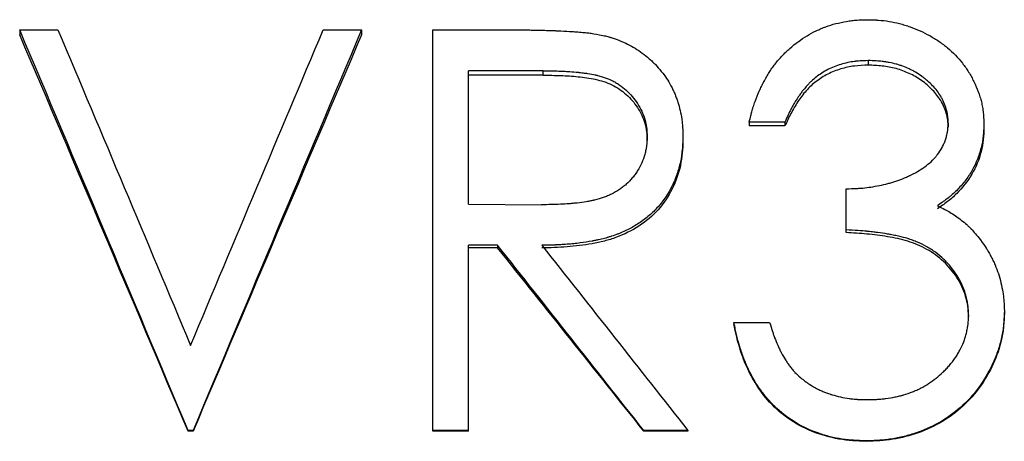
# Model space of a CAD drawing. Header units: millimetres. Extents: x -130 to 188, y -46 to 95.
# Tile 5 of 14: x -23.27 to -10.9, y 0.54 to 5.84. Entities that reach past the tile are written whole.
import ezdxf

# ---------------------------------------------------------------- set-up
doc = ezdxf.new("R2010")
doc.units = ezdxf.units.MM

msp = doc.modelspace()

# ---------------------------------------------------------------- linework, layer by layer
at = {"color": 7, "linetype": 'Continuous', "lineweight": 25}
for p, q in [((-23.269, 5.714), (-22.788, 5.714)), ((-23.269, 5.714), (-23.269, 5.652)), ((-19.455, 5.714), (-18.974, 5.714)), ((-18.974, 5.714), (-18.974, 5.652)), ((-18.077, 5.714), (-17.076, 5.714)), ((-18.077, 0.667), (-18.077, 5.714)), ((-12.608, 5.328), (-12.608, 5.27)), ((-16.691, 5.199), (-17.628, 5.199)), ((-17.628, 3.522), (-17.628, 5.199)), ((-16.691, 5.143), (-16.691, 5.199)), ((-16.691, 5.143), (-17.628, 5.143)), ((-13.654, 4.555), (-14.103, 4.555)), ((-14.103, 4.555), (-14.103, 4.506)), ((-13.654, 4.506), (-14.103, 4.506)), ((-13.654, 4.555), (-13.654, 4.506)), ((-11.603, 4.539), (-11.603, 4.491)), ((-11.154, 4.537), (-11.154, 4.489)), ((-15.385, 4.324), (-15.385, 4.371)), ((-14.936, 4.37), (-14.936, 4.323)), ((-12.885, 3.164), (-12.885, 3.716)), ((-17.628, 3.522), (-16.713, 3.515)), ((-17.264, 3.005), (-17.628, 3.005)), ((-17.628, 0.667), (-17.628, 3.005)), ((-17.264, 2.972), (-17.628, 2.972)), ((-17.264, 3.005), (-17.264, 2.972)), ((-11.346, 2.131), (-11.346, 2.108)), ((-10.897, 2.175), (-10.897, 2.151)), ((-14.295, 2.034), (-14.295, 2.012)), ((-14.295, 2.034), (-13.846, 2.034)), ((-21.09, 0.674), (-21.154, 0.674)), ((-21.154, 0.674), (-21.154, 0.667)), ((-21.09, 0.667), (-21.154, 0.667)), ((-21.09, 0.674), (-21.09, 0.667)), ((-17.628, 0.674), (-18.077, 0.674)), ((-17.628, 0.667), (-18.077, 0.667)), ((-14.872, 0.674), (-15.427, 0.674)), ((-15.427, 0.674), (-15.427, 0.667)), ((-14.872, 0.667), (-15.427, 0.667)), ((-14.872, 0.674), (-14.872, 0.667)), ((-12.627, 0.544), (-12.627, 0.538))]:
    msp.add_line(p, q, dxfattribs=at)
for points, knots in [([(-14.103, 4.555), (-14.096, 4.584), (-14.089, 4.609), (-14.081, 4.642), (-14.079, 4.651), (-14.075, 4.665), (-14.074, 4.669), (-14.072, 4.675), (-14.072, 4.677), (-14.071, 4.681), (-14.07, 4.682), (-14.064, 4.705), (-14.058, 4.725), (-14.044, 4.768), (-14.037, 4.789), (-14.011, 4.859), (-13.994, 4.903), (-13.967, 4.965), (-13.958, 4.984), (-13.944, 5.013), (-13.94, 5.022), (-13.933, 5.036), (-13.93, 5.041), (-13.927, 5.047), (-13.926, 5.05), (-13.923, 5.054), (-13.922, 5.056), (-13.898, 5.102), (-13.875, 5.141), (-13.84, 5.196), (-13.828, 5.214), (-13.805, 5.247), (-13.791, 5.265), (-13.75, 5.319), (-13.719, 5.355), (-13.673, 5.404), (-13.658, 5.42), (-13.634, 5.443), (-13.627, 5.451), (-13.611, 5.465), (-13.603, 5.472), (-13.525, 5.541), (-13.452, 5.594), (-13.338, 5.663), (-13.3, 5.684), (-13.24, 5.712), (-13.22, 5.721), (-13.18, 5.738), (-13.158, 5.747), (-13.06, 5.783), (-12.973, 5.805), (-12.857, 5.825), (-12.834, 5.828), (-12.801, 5.832), (-12.79, 5.834), (-12.774, 5.835), (-12.769, 5.836), (-12.761, 5.836), (-12.758, 5.837), (-12.753, 5.837), (-12.75, 5.837), (-12.718, 5.84), (-12.674, 5.841), (-12.614, 5.842)], [0, 0, 0, 0, 0.03125, 0.03125, 0.046875, 0.046875, 0.054688, 0.054688, 0.058594, 0.058594, 0.0625, 0.0625, 0.09375, 0.09375, 0.125, 0.125, 0.1875, 0.1875, 0.21875, 0.21875, 0.234375, 0.234375, 0.242188, 0.242188, 0.246094, 0.246094, 0.25, 0.25, 0.3125, 0.3125, 0.34375, 0.34375, 0.375, 0.375, 0.4375, 0.4375, 0.46875, 0.46875, 0.484375, 0.484375, 0.5, 0.5, 0.625, 0.625, 0.6875, 0.6875, 0.71875, 0.71875, 0.75, 0.75, 0.875, 0.875, 0.90625, 0.90625, 0.921875, 0.921875, 0.929688, 0.929688, 0.933594, 0.933594, 0.9375, 0.9375, 1, 1, 1, 1]), ([(-12.614, 5.842), (-12.584, 5.841), (-12.558, 5.841), (-12.524, 5.839), (-12.514, 5.839), (-12.499, 5.838), (-12.495, 5.838), (-12.489, 5.837), (-12.487, 5.837), (-12.483, 5.837), (-12.482, 5.837), (-12.432, 5.833), (-12.388, 5.828), (-12.3, 5.814), (-12.257, 5.804), (-12.191, 5.787), (-12.169, 5.781), (-12.126, 5.768), (-12.103, 5.76), (-12.04, 5.738), (-11.998, 5.721), (-11.915, 5.684), (-11.876, 5.664), (-11.794, 5.619), (-11.755, 5.595), (-11.699, 5.556), (-11.681, 5.543), (-11.646, 5.516), (-11.629, 5.503), (-11.541, 5.429), (-11.478, 5.364), (-11.395, 5.258), (-11.369, 5.221), (-11.334, 5.163), (-11.322, 5.144), (-11.3, 5.104), (-11.29, 5.084), (-11.258, 5.02), (-11.24, 4.978), (-11.217, 4.914), (-11.21, 4.893), (-11.2, 4.861), (-11.197, 4.85), (-11.191, 4.829), (-11.188, 4.819), (-11.18, 4.785), (-11.176, 4.763), (-11.17, 4.729), (-11.168, 4.718), (-11.166, 4.701), (-11.165, 4.696), (-11.164, 4.687), (-11.164, 4.685), (-11.163, 4.679), (-11.163, 4.675), (-11.159, 4.643), (-11.156, 4.598), (-11.154, 4.537)], [0, 0, 0, 0, 0.03125, 0.03125, 0.046875, 0.046875, 0.054688, 0.054688, 0.058594, 0.058594, 0.0625, 0.0625, 0.125, 0.125, 0.1875, 0.1875, 0.21875, 0.21875, 0.25, 0.25, 0.3125, 0.3125, 0.375, 0.375, 0.4375, 0.4375, 0.46875, 0.46875, 0.5, 0.5, 0.625, 0.625, 0.6875, 0.6875, 0.71875, 0.71875, 0.75, 0.75, 0.8125, 0.8125, 0.84375, 0.84375, 0.859375, 0.859375, 0.875, 0.875, 0.90625, 0.90625, 0.921875, 0.921875, 0.929688, 0.929688, 0.933594, 0.933594, 0.9375, 0.9375, 1, 1, 1, 1]), ([(-17.076, 5.714), (-17.011, 5.714), (-16.955, 5.713), (-16.884, 5.713), (-16.862, 5.713), (-16.833, 5.712), (-16.824, 5.712), (-16.812, 5.712), (-16.808, 5.712), (-16.8, 5.712), (-16.796, 5.712), (-16.758, 5.711), (-16.717, 5.71), (-16.646, 5.708), (-16.621, 5.707), (-16.581, 5.706), (-16.567, 5.705), (-16.545, 5.705), (-16.538, 5.704), (-16.523, 5.704), (-16.515, 5.703), (-16.455, 5.701), (-16.405, 5.698), (-16.337, 5.694), (-16.315, 5.693), (-16.288, 5.69), (-16.284, 5.69), (-16.269, 5.689), (-16.262, 5.688), (-16.24, 5.686), (-16.226, 5.685), (-16.187, 5.682), (-16.164, 5.68), (-16.134, 5.677), (-16.125, 5.676), (-16.108, 5.674), (-16.098, 5.672), (-16.045, 5.665), (-15.997, 5.657), (-15.944, 5.645)], [0, 0, 0, 0, 0.125, 0.125, 0.1875, 0.1875, 0.21875, 0.21875, 0.234375, 0.234375, 0.25, 0.25, 0.375, 0.375, 0.4375, 0.4375, 0.46875, 0.46875, 0.484375, 0.484375, 0.5, 0.5, 0.625, 0.625, 0.6875, 0.6875, 0.703125, 0.703125, 0.71875, 0.71875, 0.75, 0.75, 0.8125, 0.8125, 0.84375, 0.84375, 0.875, 0.875, 1, 1, 1, 1]), ([(-15.944, 5.645), (-15.92, 5.64), (-15.899, 5.634), (-15.872, 5.627), (-15.864, 5.625), (-15.853, 5.622), (-15.85, 5.621), (-15.845, 5.619), (-15.843, 5.619), (-15.84, 5.618), (-15.839, 5.618), (-15.805, 5.607), (-15.77, 5.595), (-15.697, 5.566), (-15.663, 5.551), (-15.597, 5.518), (-15.567, 5.501), (-15.506, 5.464), (-15.476, 5.444), (-15.417, 5.4), (-15.387, 5.375), (-15.344, 5.338), (-15.331, 5.326), (-15.305, 5.301), (-15.293, 5.29), (-15.259, 5.253), (-15.233, 5.224), (-15.182, 5.161), (-15.16, 5.131), (-15.122, 5.075), (-15.103, 5.043), (-15.077, 4.994), (-15.068, 4.977), (-15.053, 4.945), (-15.046, 4.929), (-15.031, 4.895), (-15.025, 4.878), (-15.012, 4.842), (-15.005, 4.824), (-14.977, 4.736), (-14.961, 4.665), (-14.948, 4.572), (-14.945, 4.554), (-14.943, 4.526), (-14.942, 4.517), (-14.941, 4.503), (-14.94, 4.499), (-14.94, 4.492), (-14.94, 4.49), (-14.94, 4.485), (-14.939, 4.482), (-14.938, 4.456), (-14.937, 4.419), (-14.936, 4.37)], [0, 0, 0, 0, 0.03125, 0.03125, 0.046875, 0.046875, 0.054688, 0.054688, 0.058594, 0.058594, 0.0625, 0.0625, 0.125, 0.125, 0.1875, 0.1875, 0.25, 0.25, 0.3125, 0.3125, 0.375, 0.375, 0.40625, 0.40625, 0.4375, 0.4375, 0.5, 0.5, 0.5625, 0.5625, 0.625, 0.625, 0.65625, 0.65625, 0.6875, 0.6875, 0.71875, 0.71875, 0.75, 0.75, 0.875, 0.875, 0.90625, 0.90625, 0.921875, 0.921875, 0.929688, 0.929688, 0.933594, 0.933594, 0.9375, 0.9375, 1, 1, 1, 1]), ([(-12.608, 5.328), (-12.647, 5.326), (-12.681, 5.325), (-12.724, 5.322), (-12.737, 5.321), (-12.755, 5.319), (-12.761, 5.319), (-12.769, 5.318), (-12.772, 5.317), (-12.777, 5.317), (-12.778, 5.317), (-12.837, 5.309), (-12.893, 5.297), (-13.01, 5.262), (-13.065, 5.24), (-13.167, 5.187), (-13.216, 5.156), (-13.281, 5.105), (-13.303, 5.086), (-13.335, 5.056), (-13.345, 5.046), (-13.36, 5.03), (-13.366, 5.024), (-13.373, 5.016), (-13.376, 5.013), (-13.381, 5.008), (-13.384, 5.004), (-13.401, 4.985), (-13.418, 4.965), (-13.444, 4.93), (-13.453, 4.918), (-13.467, 4.898), (-13.472, 4.891), (-13.479, 4.881), (-13.482, 4.878), (-13.485, 4.872), (-13.486, 4.87), (-13.489, 4.867), (-13.491, 4.865), (-13.505, 4.842), (-13.52, 4.82), (-13.542, 4.782), (-13.549, 4.769), (-13.561, 4.748), (-13.564, 4.741), (-13.57, 4.731), (-13.572, 4.727), (-13.575, 4.722), (-13.576, 4.72), (-13.578, 4.716), (-13.579, 4.714), (-13.6, 4.674), (-13.625, 4.621), (-13.654, 4.555)], [0, 0, 0, 0, 0.0625, 0.0625, 0.09375, 0.09375, 0.109375, 0.109375, 0.117188, 0.117188, 0.125, 0.125, 0.25, 0.25, 0.375, 0.375, 0.5, 0.5, 0.5625, 0.5625, 0.59375, 0.59375, 0.609375, 0.609375, 0.617188, 0.617188, 0.625, 0.625, 0.6875, 0.6875, 0.71875, 0.71875, 0.734375, 0.734375, 0.742188, 0.742188, 0.746094, 0.746094, 0.75, 0.75, 0.8125, 0.8125, 0.84375, 0.84375, 0.859375, 0.859375, 0.867188, 0.867188, 0.871094, 0.871094, 0.875, 0.875, 1, 1, 1, 1]), ([(-11.603, 4.539), (-11.603, 4.559), (-11.604, 4.576), (-11.605, 4.598), (-11.605, 4.605), (-11.606, 4.615), (-11.607, 4.618), (-11.607, 4.623), (-11.607, 4.625), (-11.61, 4.642), (-11.612, 4.656), (-11.618, 4.685), (-11.622, 4.7), (-11.634, 4.745), (-11.644, 4.773), (-11.662, 4.814), (-11.668, 4.827), (-11.681, 4.853), (-11.689, 4.867), (-11.724, 4.925), (-11.758, 4.969), (-11.819, 5.033), (-11.841, 5.053), (-11.876, 5.084), (-11.888, 5.094), (-11.907, 5.109), (-11.913, 5.114), (-11.923, 5.121), (-11.926, 5.123), (-11.933, 5.128), (-11.936, 5.131), (-11.962, 5.15), (-11.986, 5.165), (-12.024, 5.188), (-12.037, 5.195), (-12.064, 5.209), (-12.078, 5.216), (-12.119, 5.235), (-12.146, 5.247), (-12.188, 5.262), (-12.202, 5.267), (-12.23, 5.275), (-12.244, 5.28), (-12.285, 5.291), (-12.313, 5.297), (-12.357, 5.306), (-12.372, 5.308), (-12.394, 5.312), (-12.401, 5.313), (-12.413, 5.314), (-12.416, 5.315), (-12.424, 5.316), (-12.429, 5.317), (-12.476, 5.322), (-12.535, 5.326), (-12.608, 5.328)], [0, 0, 0, 0, 0.03125, 0.03125, 0.046875, 0.046875, 0.054688, 0.054688, 0.0625, 0.0625, 0.09375, 0.09375, 0.125, 0.125, 0.1875, 0.1875, 0.21875, 0.21875, 0.25, 0.25, 0.375, 0.375, 0.4375, 0.4375, 0.46875, 0.46875, 0.484375, 0.484375, 0.492188, 0.492188, 0.5, 0.5, 0.5625, 0.5625, 0.59375, 0.59375, 0.625, 0.625, 0.6875, 0.6875, 0.71875, 0.71875, 0.75, 0.75, 0.8125, 0.8125, 0.84375, 0.84375, 0.859375, 0.859375, 0.867188, 0.867188, 0.875, 0.875, 1, 1, 1, 1]), ([(-16.691, 5.199), (-16.599, 5.199), (-16.526, 5.198), (-16.47, 5.195), (-16.467, 5.195), (-16.462, 5.195), (-16.46, 5.195), (-16.452, 5.195), (-16.447, 5.194), (-16.433, 5.194), (-16.424, 5.193), (-16.395, 5.192), (-16.377, 5.191), (-16.322, 5.187), (-16.287, 5.184), (-16.251, 5.18), (-16.248, 5.18), (-16.242, 5.179), (-16.24, 5.179), (-16.232, 5.178), (-16.226, 5.177), (-16.211, 5.176), (-16.2, 5.174), (-16.17, 5.171), (-16.151, 5.168), (-16.097, 5.16), (-16.065, 5.154), (-16.035, 5.147), (-16.032, 5.146), (-16.027, 5.145), (-16.024, 5.145), (-16.017, 5.143), (-16.012, 5.142), (-15.998, 5.138), (-15.988, 5.136), (-15.96, 5.128), (-15.942, 5.122), (-15.891, 5.105), (-15.859, 5.092), (-15.822, 5.074), (-15.813, 5.07), (-15.797, 5.061), (-15.789, 5.057), (-15.765, 5.043), (-15.75, 5.033), (-15.705, 5.003), (-15.676, 4.98), (-15.594, 4.906), (-15.548, 4.851), (-15.487, 4.756), (-15.468, 4.723), (-15.437, 4.656), (-15.425, 4.623), (-15.41, 4.572), (-15.405, 4.553), (-15.397, 4.517), (-15.394, 4.499), (-15.392, 4.479), (-15.392, 4.478), (-15.391, 4.475), (-15.391, 4.473), (-15.391, 4.468), (-15.39, 4.464), (-15.389, 4.453), (-15.389, 4.445), (-15.387, 4.417), (-15.386, 4.396), (-15.385, 4.371)], [0, 0, 0, 0, 0.125, 0.125, 0.128906, 0.128906, 0.132812, 0.132812, 0.140625, 0.140625, 0.15625, 0.15625, 0.1875, 0.1875, 0.25, 0.25, 0.253906, 0.253906, 0.257812, 0.257812, 0.265625, 0.265625, 0.28125, 0.28125, 0.3125, 0.3125, 0.375, 0.375, 0.378906, 0.378906, 0.382812, 0.382812, 0.390625, 0.390625, 0.40625, 0.40625, 0.4375, 0.4375, 0.5, 0.5, 0.515625, 0.515625, 0.53125, 0.53125, 0.5625, 0.5625, 0.625, 0.625, 0.75, 0.75, 0.8125, 0.8125, 0.875, 0.875, 0.90625, 0.90625, 0.9375, 0.9375, 0.941406, 0.941406, 0.945312, 0.945312, 0.953125, 0.953125, 0.96875, 0.96875, 1, 1, 1, 1]), ([(-12.608, 5.27), (-12.666, 5.268), (-12.782, 5.264), (-12.954, 5.227), (-13.116, 5.163), (-13.264, 5.07), (-13.39, 4.952), (-13.494, 4.813), (-13.582, 4.663), (-13.63, 4.558), (-13.654, 4.506)], [0, 0, 0, 0, 0.125062, 0.2500295, 0.3774174, 0.4998896, 0.6248518, 0.7498805, 0.8749175, 1, 1, 1, 1]), ([(-11.603, 4.491), (-11.603, 4.52), (-11.605, 4.579), (-11.631, 4.694), (-11.688, 4.828), (-11.799, 4.965), (-11.934, 5.081), (-12.09, 5.171), (-12.257, 5.231), (-12.431, 5.264), (-12.549, 5.268), (-12.608, 5.27)], [0, 0, 0, 0, 0.062557, 0.125095, 0.249866, 0.368684, 0.499797, 0.624785, 0.749804, 0.874883, 1, 1, 1, 1]), ([(-16.691, 5.143), (-16.618, 5.143), (-16.472, 5.142), (-16.253, 5.127), (-16.036, 5.098), (-15.825, 5.033), (-15.641, 4.909), (-15.499, 4.742), (-15.419, 4.576), (-15.389, 4.433), (-15.386, 4.36), (-15.385, 4.324)], [0, 0, 0, 0, 0.125199, 0.250384, 0.375522, 0.50044, 0.625011, 0.750091, 0.874883, 0.937414, 1, 1, 1, 1]), ([(-12.885, 3.716), (-12.838, 3.716), (-12.798, 3.717), (-12.745, 3.72), (-12.729, 3.721), (-12.707, 3.722), (-12.7, 3.723), (-12.69, 3.723), (-12.687, 3.724), (-12.68, 3.724), (-12.678, 3.724), (-12.642, 3.728), (-12.609, 3.732), (-12.54, 3.743), (-12.503, 3.749), (-12.43, 3.764), (-12.395, 3.772), (-12.345, 3.785), (-12.328, 3.789), (-12.296, 3.799), (-12.279, 3.805), (-12.228, 3.822), (-12.194, 3.834), (-12.146, 3.854), (-12.13, 3.861), (-12.106, 3.871), (-12.099, 3.875), (-12.087, 3.88), (-12.083, 3.882), (-12.075, 3.886), (-12.072, 3.887), (-11.995, 3.925), (-11.932, 3.964), (-11.849, 4.028), (-11.824, 4.05), (-11.789, 4.085), (-11.778, 4.097), (-11.762, 4.115), (-11.757, 4.121), (-11.749, 4.13), (-11.747, 4.133), (-11.742, 4.14), (-11.74, 4.142), (-11.715, 4.175), (-11.696, 4.205), (-11.671, 4.251), (-11.663, 4.267), (-11.649, 4.299), (-11.643, 4.314), (-11.631, 4.348), (-11.626, 4.366), (-11.62, 4.391), (-11.618, 4.4), (-11.615, 4.413), (-11.614, 4.417), (-11.613, 4.423), (-11.613, 4.425), (-11.612, 4.43), (-11.612, 4.432), (-11.608, 4.457), (-11.605, 4.492), (-11.603, 4.539)], [0, 0, 0, 0, 0.0625, 0.0625, 0.09375, 0.09375, 0.109375, 0.109375, 0.117188, 0.117188, 0.125, 0.125, 0.1875, 0.1875, 0.25, 0.25, 0.3125, 0.3125, 0.34375, 0.34375, 0.375, 0.375, 0.4375, 0.4375, 0.46875, 0.46875, 0.484375, 0.484375, 0.492188, 0.492188, 0.5, 0.5, 0.625, 0.625, 0.6875, 0.6875, 0.71875, 0.71875, 0.734375, 0.734375, 0.742188, 0.742188, 0.75, 0.75, 0.8125, 0.8125, 0.84375, 0.84375, 0.875, 0.875, 0.90625, 0.90625, 0.921875, 0.921875, 0.929688, 0.929688, 0.933594, 0.933594, 0.9375, 0.9375, 1, 1, 1, 1]), ([(-11.154, 4.537), (-11.155, 4.503), (-11.156, 4.473), (-11.158, 4.434), (-11.159, 4.422), (-11.16, 4.406), (-11.161, 4.401), (-11.161, 4.393), (-11.162, 4.391), (-11.162, 4.386), (-11.162, 4.385), (-11.168, 4.331), (-11.177, 4.28), (-11.203, 4.178), (-11.219, 4.128), (-11.248, 4.056), (-11.258, 4.033), (-11.281, 3.986), (-11.294, 3.963), (-11.331, 3.897), (-11.36, 3.855), (-11.407, 3.794), (-11.424, 3.774), (-11.459, 3.734), (-11.478, 3.714), (-11.514, 3.677), (-11.533, 3.659), (-11.562, 3.633), (-11.572, 3.625), (-11.587, 3.613), (-11.592, 3.608), (-11.599, 3.602), (-11.602, 3.6), (-11.607, 3.596), (-11.61, 3.594), (-11.639, 3.571), (-11.681, 3.541), (-11.738, 3.502)], [0, 0, 0, 0, 0.0625, 0.0625, 0.09375, 0.09375, 0.109375, 0.109375, 0.117188, 0.117188, 0.125, 0.125, 0.25, 0.25, 0.375, 0.375, 0.4375, 0.4375, 0.5, 0.5, 0.625, 0.625, 0.6875, 0.6875, 0.75, 0.75, 0.8125, 0.8125, 0.84375, 0.84375, 0.859375, 0.859375, 0.867188, 0.867188, 0.875, 0.875, 1, 1, 1, 1]), ([(-11.154, 4.489), (-11.155, 4.437), (-11.159, 4.335), (-11.195, 4.132), (-11.293, 3.891), (-11.455, 3.688), (-11.61, 3.551), (-11.695, 3.493), (-11.738, 3.464)], [0, 0, 0, 0, 0.125188, 0.250297, 0.499922, 0.749664, 0.874802, 1, 1, 1, 1]), ([(-15.385, 4.371), (-15.387, 4.321), (-15.389, 4.284), (-15.392, 4.257), (-15.393, 4.254), (-15.393, 4.25), (-15.394, 4.248), (-15.395, 4.241), (-15.395, 4.236), (-15.397, 4.223), (-15.399, 4.214), (-15.405, 4.186), (-15.409, 4.167), (-15.425, 4.111), (-15.438, 4.076), (-15.468, 4.008), (-15.485, 3.975), (-15.515, 3.928), (-15.526, 3.912), (-15.548, 3.881), (-15.56, 3.866), (-15.595, 3.823), (-15.621, 3.796), (-15.656, 3.765), (-15.662, 3.76), (-15.675, 3.749), (-15.682, 3.743), (-15.703, 3.727), (-15.718, 3.716), (-15.765, 3.685), (-15.798, 3.666), (-15.844, 3.643), (-15.851, 3.64), (-15.868, 3.632), (-15.876, 3.629), (-15.901, 3.618), (-15.919, 3.611), (-15.971, 3.592), (-16.008, 3.582), (-16.05, 3.572), (-16.054, 3.571), (-16.062, 3.569), (-16.066, 3.568), (-16.079, 3.565), (-16.087, 3.564), (-16.113, 3.558), (-16.131, 3.555), (-16.187, 3.546), (-16.225, 3.541), (-16.271, 3.535), (-16.274, 3.535), (-16.282, 3.534), (-16.286, 3.534), (-16.299, 3.533), (-16.307, 3.532), (-16.332, 3.529), (-16.349, 3.528), (-16.401, 3.524), (-16.437, 3.522), (-16.549, 3.516), (-16.628, 3.515), (-16.713, 3.515)], [0, 0, 0, 0, 0.0625, 0.0625, 0.066406, 0.066406, 0.070312, 0.070312, 0.078125, 0.078125, 0.09375, 0.09375, 0.125, 0.125, 0.1875, 0.1875, 0.25, 0.25, 0.28125, 0.28125, 0.3125, 0.3125, 0.375, 0.375, 0.390625, 0.390625, 0.40625, 0.40625, 0.4375, 0.4375, 0.5, 0.5, 0.515625, 0.515625, 0.53125, 0.53125, 0.5625, 0.5625, 0.625, 0.625, 0.632812, 0.632812, 0.640625, 0.640625, 0.65625, 0.65625, 0.6875, 0.6875, 0.75, 0.75, 0.757812, 0.757812, 0.765625, 0.765625, 0.78125, 0.78125, 0.8125, 0.8125, 0.875, 0.875, 1, 1, 1, 1]), ([(-14.936, 4.37), (-14.937, 4.335), (-14.938, 4.304), (-14.94, 4.264), (-14.941, 4.252), (-14.942, 4.235), (-14.942, 4.23), (-14.943, 4.222), (-14.943, 4.22), (-14.943, 4.216), (-14.943, 4.215), (-14.944, 4.213), (-14.944, 4.212), (-14.948, 4.157), (-14.956, 4.106), (-14.979, 4.001), (-14.993, 3.949), (-15.028, 3.849), (-15.048, 3.801), (-15.12, 3.655), (-15.179, 3.567), (-15.283, 3.449), (-15.32, 3.412), (-15.38, 3.361), (-15.401, 3.344), (-15.444, 3.312), (-15.467, 3.296), (-15.533, 3.252), (-15.578, 3.226), (-15.649, 3.19), (-15.673, 3.179), (-15.71, 3.163), (-15.722, 3.158), (-15.747, 3.148), (-15.758, 3.144), (-15.799, 3.129), (-15.825, 3.12), (-15.863, 3.108), (-15.875, 3.104), (-15.899, 3.097), (-15.912, 3.094), (-15.945, 3.085), (-15.969, 3.079), (-16.008, 3.071), (-16.021, 3.068), (-16.042, 3.064), (-16.049, 3.062), (-16.06, 3.06), (-16.063, 3.06), (-16.07, 3.058), (-16.075, 3.057), (-16.125, 3.048), (-16.175, 3.04), (-16.254, 3.03), (-16.281, 3.027), (-16.322, 3.023), (-16.335, 3.021), (-16.364, 3.019), (-16.379, 3.018), (-16.418, 3.015), (-16.445, 3.013), (-16.484, 3.011), (-16.498, 3.01), (-16.517, 3.009), (-16.524, 3.009), (-16.534, 3.008), (-16.537, 3.008), (-16.544, 3.008), (-16.548, 3.008), (-16.585, 3.006), (-16.638, 3.005), (-16.709, 3.005)], [0, 0, 0, 0, 0.03125, 0.03125, 0.046875, 0.046875, 0.054688, 0.054688, 0.058594, 0.058594, 0.060547, 0.060547, 0.0625, 0.0625, 0.125, 0.125, 0.1875, 0.1875, 0.25, 0.25, 0.375, 0.375, 0.4375, 0.4375, 0.46875, 0.46875, 0.5, 0.5, 0.5625, 0.5625, 0.59375, 0.59375, 0.609375, 0.609375, 0.625, 0.625, 0.65625, 0.65625, 0.671875, 0.671875, 0.6875, 0.6875, 0.71875, 0.71875, 0.734375, 0.734375, 0.742188, 0.742188, 0.746094, 0.746094, 0.75, 0.75, 0.8125, 0.8125, 0.84375, 0.84375, 0.859375, 0.859375, 0.875, 0.875, 0.90625, 0.90625, 0.921875, 0.921875, 0.929688, 0.929688, 0.933594, 0.933594, 0.9375, 0.9375, 1, 1, 1, 1]), ([(-14.936, 4.323), (-14.937, 4.271), (-14.941, 4.165), (-14.972, 3.957), (-15.06, 3.707), (-15.237, 3.441), (-15.482, 3.235), (-15.721, 3.118), (-15.922, 3.055), (-16.129, 3.012), (-16.339, 2.986), (-16.55, 2.974), (-16.656, 2.973), (-16.709, 2.972)], [0, 0, 0, 0, 0.062585, 0.125133, 0.250008, 0.374607, 0.499643, 0.624544, 0.687112, 0.749694, 0.87482, 0.937408, 1, 1, 1, 1]), ([(-11.738, 3.502), (-11.703, 3.485), (-11.672, 3.469), (-11.634, 3.449), (-11.622, 3.443), (-11.606, 3.434), (-11.601, 3.431), (-11.594, 3.427), (-11.592, 3.426), (-11.587, 3.424), (-11.586, 3.423), (-11.535, 3.393), (-11.488, 3.36), (-11.415, 3.303), (-11.392, 3.284), (-11.359, 3.254), (-11.349, 3.244), (-11.334, 3.23), (-11.329, 3.225), (-11.321, 3.217), (-11.319, 3.215), (-11.314, 3.21), (-11.311, 3.207), (-11.282, 3.177), (-11.245, 3.132), (-11.196, 3.071)], [0, 0, 0, 0, 0.125, 0.125, 0.1875, 0.1875, 0.21875, 0.21875, 0.234375, 0.234375, 0.25, 0.25, 0.5, 0.5, 0.625, 0.625, 0.6875, 0.6875, 0.71875, 0.71875, 0.734375, 0.734375, 0.75, 0.75, 1, 1, 1, 1]), ([(-11.346, 2.131), (-11.348, 2.16), (-11.349, 2.186), (-11.351, 2.219), (-11.352, 2.229), (-11.354, 2.243), (-11.354, 2.247), (-11.355, 2.253), (-11.355, 2.255), (-11.355, 2.259), (-11.356, 2.26), (-11.359, 2.284), (-11.362, 2.305), (-11.369, 2.337), (-11.372, 2.348), (-11.378, 2.369), (-11.381, 2.381), (-11.396, 2.432), (-11.412, 2.473), (-11.449, 2.552), (-11.47, 2.591), (-11.519, 2.666), (-11.544, 2.702), (-11.586, 2.753), (-11.6, 2.769), (-11.63, 2.801), (-11.645, 2.817), (-11.691, 2.86), (-11.723, 2.888), (-11.776, 2.926), (-11.794, 2.939), (-11.832, 2.963), (-11.852, 2.975), (-11.909, 3.007), (-11.949, 3.027), (-12.009, 3.052), (-12.029, 3.06), (-12.059, 3.072), (-12.07, 3.075), (-12.085, 3.08), (-12.09, 3.082), (-12.1, 3.085), (-12.107, 3.087), (-12.145, 3.099), (-12.184, 3.109), (-12.247, 3.123), (-12.27, 3.128), (-12.304, 3.135), (-12.316, 3.137), (-12.334, 3.14), (-12.341, 3.141), (-12.35, 3.143), (-12.353, 3.144), (-12.359, 3.145), (-12.363, 3.145), (-12.405, 3.153), (-12.446, 3.159), (-12.511, 3.167), (-12.533, 3.17), (-12.566, 3.174), (-12.578, 3.175), (-12.595, 3.177), (-12.601, 3.178), (-12.61, 3.178), (-12.613, 3.179), (-12.618, 3.179), (-12.622, 3.18), (-12.689, 3.186), (-12.776, 3.192), (-12.885, 3.199)], [0, 0, 0, 0, 0.03125, 0.03125, 0.046875, 0.046875, 0.054688, 0.054688, 0.058594, 0.058594, 0.0625, 0.0625, 0.09375, 0.09375, 0.109375, 0.109375, 0.125, 0.125, 0.1875, 0.1875, 0.25, 0.25, 0.3125, 0.3125, 0.34375, 0.34375, 0.375, 0.375, 0.4375, 0.4375, 0.46875, 0.46875, 0.5, 0.5, 0.5625, 0.5625, 0.59375, 0.59375, 0.609375, 0.609375, 0.617188, 0.617188, 0.625, 0.625, 0.6875, 0.6875, 0.71875, 0.71875, 0.734375, 0.734375, 0.742188, 0.742188, 0.746094, 0.746094, 0.75, 0.75, 0.8125, 0.8125, 0.84375, 0.84375, 0.859375, 0.859375, 0.867188, 0.867188, 0.871094, 0.871094, 0.875, 0.875, 1, 1, 1, 1]), ([(-11.346, 2.108), (-11.348, 2.152), (-11.352, 2.239), (-11.39, 2.409), (-11.486, 2.606), (-11.653, 2.809), (-11.866, 2.962), (-12.109, 3.064), (-12.365, 3.115), (-12.624, 3.149), (-12.798, 3.159), (-12.885, 3.164)], [0, 0, 0, 0, 0.062573, 0.125095, 0.249865, 0.374768, 0.499613, 0.624552, 0.749666, 0.874825, 1, 1, 1, 1]), ([(-11.196, 3.071), (-11.165, 3.028), (-11.141, 2.994), (-11.121, 2.962), (-11.117, 2.956), (-11.108, 2.941), (-11.103, 2.933), (-11.089, 2.909), (-11.079, 2.891), (-11.064, 2.863), (-11.059, 2.853), (-11.049, 2.832), (-11.044, 2.824), (-11.031, 2.796), (-11.022, 2.777), (-10.998, 2.722), (-10.984, 2.686), (-10.947, 2.573), (-10.929, 2.496), (-10.913, 2.394), (-10.91, 2.374), (-10.907, 2.344), (-10.906, 2.334), (-10.904, 2.319), (-10.904, 2.314), (-10.903, 2.307), (-10.903, 2.305), (-10.903, 2.3), (-10.902, 2.297), (-10.9, 2.268), (-10.899, 2.228), (-10.897, 2.175)], [0, 0, 0, 0, 0.125, 0.125, 0.15625, 0.15625, 0.1875, 0.1875, 0.25, 0.25, 0.28125, 0.28125, 0.3125, 0.3125, 0.375, 0.375, 0.5, 0.5, 0.75, 0.75, 0.8125, 0.8125, 0.84375, 0.84375, 0.859375, 0.859375, 0.867188, 0.867188, 0.875, 0.875, 1, 1, 1, 1]), ([(-10.897, 2.175), (-10.899, 2.138), (-10.9, 2.105), (-10.902, 2.064), (-10.903, 2.051), (-10.904, 2.034), (-10.905, 2.028), (-10.905, 2.021), (-10.906, 2.018), (-10.906, 2.013), (-10.906, 2.012), (-10.912, 1.954), (-10.92, 1.899), (-10.945, 1.79), (-10.959, 1.736), (-10.994, 1.631), (-11.014, 1.579), (-11.081, 1.43), (-11.136, 1.334), (-11.266, 1.149), (-11.338, 1.065), (-11.498, 0.918), (-11.586, 0.851), (-11.779, 0.736), (-11.878, 0.689), (-12.031, 0.634), (-12.083, 0.618), (-12.163, 0.598), (-12.19, 0.591), (-12.231, 0.583), (-12.244, 0.58), (-12.271, 0.575), (-12.286, 0.572), (-12.325, 0.566), (-12.352, 0.562), (-12.393, 0.557), (-12.407, 0.556), (-12.427, 0.554), (-12.434, 0.553), (-12.445, 0.552), (-12.448, 0.552), (-12.454, 0.552), (-12.456, 0.552), (-12.459, 0.551), (-12.461, 0.551), (-12.499, 0.549), (-12.554, 0.546), (-12.627, 0.544)], [0, 0, 0, 0, 0.03125, 0.03125, 0.046875, 0.046875, 0.054688, 0.054688, 0.058594, 0.058594, 0.0625, 0.0625, 0.125, 0.125, 0.1875, 0.1875, 0.25, 0.25, 0.375, 0.375, 0.5, 0.5, 0.625, 0.625, 0.75, 0.75, 0.8125, 0.8125, 0.84375, 0.84375, 0.859375, 0.859375, 0.875, 0.875, 0.90625, 0.90625, 0.921875, 0.921875, 0.929688, 0.929688, 0.933594, 0.933594, 0.935547, 0.935547, 0.9375, 0.9375, 1, 1, 1, 1]), ([(-10.897, 2.151), (-10.899, 2.096), (-10.903, 1.987), (-10.938, 1.77), (-11.027, 1.508), (-11.192, 1.222), (-11.41, 0.972), (-11.677, 0.776), (-11.977, 0.635), (-12.244, 0.568), (-12.462, 0.543), (-12.572, 0.54), (-12.627, 0.538)], [0, 0, 0, 0, 0.062572, 0.125107, 0.250056, 0.375036, 0.499961, 0.624899, 0.74986, 0.874869, 0.937423, 1, 1, 1, 1]), ([(-12.619, 1.063), (-12.594, 1.063), (-12.571, 1.064), (-12.542, 1.065), (-12.534, 1.065), (-12.522, 1.065), (-12.518, 1.065), (-12.512, 1.066), (-12.511, 1.066), (-12.507, 1.066), (-12.506, 1.066), (-12.485, 1.067), (-12.467, 1.069), (-12.438, 1.071), (-12.428, 1.072), (-12.409, 1.074), (-12.4, 1.075), (-12.347, 1.082), (-12.307, 1.089), (-12.25, 1.1), (-12.232, 1.104), (-12.206, 1.111), (-12.197, 1.113), (-12.184, 1.116), (-12.18, 1.118), (-12.171, 1.12), (-12.168, 1.121), (-12.124, 1.134), (-12.087, 1.147), (-12.033, 1.168), (-12.016, 1.175), (-11.981, 1.191), (-11.966, 1.198), (-11.914, 1.224), (-11.881, 1.244), (-11.816, 1.286), (-11.784, 1.309), (-11.725, 1.356), (-11.696, 1.381), (-11.655, 1.421), (-11.641, 1.435), (-11.614, 1.464), (-11.601, 1.478), (-11.561, 1.524), (-11.537, 1.555), (-11.504, 1.603), (-11.494, 1.619), (-11.474, 1.651), (-11.465, 1.666), (-11.438, 1.718), (-11.422, 1.753), (-11.401, 1.808), (-11.395, 1.826), (-11.386, 1.854), (-11.383, 1.863), (-11.378, 1.882), (-11.376, 1.89), (-11.369, 1.921), (-11.364, 1.941), (-11.359, 1.97), (-11.357, 1.979), (-11.355, 1.993), (-11.355, 1.997), (-11.353, 2.006), (-11.353, 2.012), (-11.349, 2.041), (-11.347, 2.08), (-11.346, 2.131)], [0, 0, 0, 0, 0.03125, 0.03125, 0.046875, 0.046875, 0.054688, 0.054688, 0.058594, 0.058594, 0.0625, 0.0625, 0.09375, 0.09375, 0.109375, 0.109375, 0.125, 0.125, 0.1875, 0.1875, 0.21875, 0.21875, 0.234375, 0.234375, 0.242188, 0.242188, 0.25, 0.25, 0.3125, 0.3125, 0.34375, 0.34375, 0.375, 0.375, 0.4375, 0.4375, 0.5, 0.5, 0.5625, 0.5625, 0.59375, 0.59375, 0.625, 0.625, 0.6875, 0.6875, 0.71875, 0.71875, 0.75, 0.75, 0.8125, 0.8125, 0.84375, 0.84375, 0.859375, 0.859375, 0.875, 0.875, 0.90625, 0.90625, 0.921875, 0.921875, 0.929688, 0.929688, 0.9375, 0.9375, 1, 1, 1, 1]), ([(-12.627, 0.544), (-12.695, 0.546), (-12.748, 0.548), (-12.791, 0.551), (-12.796, 0.551), (-12.804, 0.552), (-12.812, 0.552), (-12.831, 0.554), (-12.844, 0.555), (-12.883, 0.559), (-12.908, 0.562), (-12.983, 0.574), (-13.034, 0.584), (-13.134, 0.609), (-13.182, 0.623), (-13.326, 0.673), (-13.419, 0.715), (-13.594, 0.819), (-13.679, 0.882), (-13.792, 0.986), (-13.827, 1.022), (-13.894, 1.098), (-13.925, 1.137), (-14.013, 1.259), (-14.065, 1.347), (-14.122, 1.467), (-14.133, 1.491), (-14.149, 1.528), (-14.154, 1.539), (-14.163, 1.561), (-14.167, 1.572), (-14.189, 1.63), (-14.206, 1.679), (-14.226, 1.744), (-14.23, 1.757), (-14.238, 1.784), (-14.241, 1.795), (-14.251, 1.833), (-14.257, 1.858), (-14.265, 1.889), (-14.266, 1.895), (-14.269, 1.908), (-14.27, 1.911), (-14.273, 1.925), (-14.275, 1.936), (-14.282, 1.972), (-14.288, 2), (-14.295, 2.034)], [0, 0, 0, 0, 0.0625, 0.0625, 0.070312, 0.070312, 0.078125, 0.078125, 0.09375, 0.09375, 0.125, 0.125, 0.1875, 0.1875, 0.25, 0.25, 0.375, 0.375, 0.5, 0.5, 0.5625, 0.5625, 0.625, 0.625, 0.75, 0.75, 0.78125, 0.78125, 0.796875, 0.796875, 0.8125, 0.8125, 0.875, 0.875, 0.890625, 0.890625, 0.90625, 0.90625, 0.9375, 0.9375, 0.945312, 0.945312, 0.953125, 0.953125, 0.96875, 0.96875, 1, 1, 1, 1]), ([(-12.627, 0.538), (-12.686, 0.54), (-12.802, 0.543), (-13.034, 0.572), (-13.316, 0.651), (-13.625, 0.819), (-13.929, 1.095), (-14.126, 1.426), (-14.225, 1.714), (-14.269, 1.884), (-14.286, 1.969), (-14.295, 2.012)], [0, 0, 0, 0, 0.07164, 0.143322, 0.286145, 0.428936, 0.571517, 0.785205, 0.892621, 0.946253, 1, 1, 1, 1]), ([(-13.846, 2.034), (-13.833, 1.992), (-13.822, 1.954), (-13.806, 1.906), (-13.801, 1.891), (-13.794, 1.871), (-13.792, 1.864), (-13.788, 1.855), (-13.787, 1.852), (-13.786, 1.848), (-13.785, 1.846), (-13.784, 1.844), (-13.784, 1.843), (-13.772, 1.81), (-13.759, 1.779), (-13.738, 1.733), (-13.731, 1.717), (-13.72, 1.694), (-13.716, 1.686), (-13.708, 1.671), (-13.704, 1.664), (-13.683, 1.622), (-13.665, 1.591), (-13.638, 1.548), (-13.629, 1.535), (-13.616, 1.515), (-13.611, 1.508), (-13.604, 1.499), (-13.602, 1.496), (-13.597, 1.49), (-13.596, 1.487), (-13.581, 1.468), (-13.57, 1.454), (-13.554, 1.434), (-13.548, 1.428), (-13.541, 1.419), (-13.538, 1.417), (-13.533, 1.411), (-13.53, 1.408), (-13.512, 1.388), (-13.488, 1.365), (-13.455, 1.336)], [0, 0, 0, 0, 0.125, 0.125, 0.1875, 0.1875, 0.21875, 0.21875, 0.234375, 0.234375, 0.242188, 0.242188, 0.25, 0.25, 0.375, 0.375, 0.4375, 0.4375, 0.46875, 0.46875, 0.5, 0.5, 0.625, 0.625, 0.6875, 0.6875, 0.71875, 0.71875, 0.734375, 0.734375, 0.75, 0.75, 0.8125, 0.8125, 0.84375, 0.84375, 0.859375, 0.859375, 0.875, 0.875, 1, 1, 1, 1]), ([(-13.455, 1.336), (-13.435, 1.321), (-13.417, 1.307), (-13.395, 1.29), (-13.388, 1.285), (-13.379, 1.279), (-13.375, 1.276), (-13.371, 1.273), (-13.37, 1.272), (-13.367, 1.271), (-13.366, 1.27), (-13.335, 1.249), (-13.303, 1.229), (-13.251, 1.201), (-13.234, 1.192), (-13.2, 1.176), (-13.182, 1.168), (-13.152, 1.156), (-13.135, 1.15), (-13.109, 1.14), (-13.1, 1.137), (-13.086, 1.133), (-13.081, 1.131), (-13.071, 1.128), (-13.066, 1.126), (-12.994, 1.104), (-12.921, 1.088), (-12.823, 1.074), (-12.804, 1.072), (-12.776, 1.069), (-12.767, 1.068), (-12.753, 1.067), (-12.749, 1.067), (-12.742, 1.067), (-12.74, 1.066), (-12.736, 1.066), (-12.733, 1.066), (-12.706, 1.064), (-12.669, 1.063), (-12.619, 1.063)], [0, 0, 0, 0, 0.0625, 0.0625, 0.09375, 0.09375, 0.109375, 0.109375, 0.117188, 0.117188, 0.125, 0.125, 0.25, 0.25, 0.3125, 0.3125, 0.375, 0.375, 0.4375, 0.4375, 0.46875, 0.46875, 0.484375, 0.484375, 0.5, 0.5, 0.75, 0.75, 0.8125, 0.8125, 0.84375, 0.84375, 0.859375, 0.859375, 0.867188, 0.867188, 0.875, 0.875, 1, 1, 1, 1])]:
    msp.add_open_spline(points, degree=3, knots=knots, dxfattribs=at)
for points in [[(-21.154, 0.674), (-21.859, 2.359), (-22.564, 4.042), (-23.269, 5.714)], [(-22.788, 5.714), (-22.233, 4.396), (-21.677, 3.071), (-21.122, 1.745)], [(-21.122, 1.745), (-20.566, 3.071), (-20.011, 4.396), (-19.455, 5.714)], [(-18.974, 5.714), (-19.679, 4.042), (-20.385, 2.359), (-21.09, 0.674)], [(-21.154, 0.667), (-21.859, 2.333), (-22.564, 3.998), (-23.269, 5.652)], [(-18.974, 5.652), (-19.679, 3.998), (-20.385, 2.333), (-21.09, 0.667)], [(-15.427, 0.674), (-16.039, 1.451), (-16.651, 2.229), (-17.264, 3.005)], [(-15.427, 0.667), (-16.039, 1.436), (-16.651, 2.205), (-17.264, 2.972)], [(-16.709, 3.005), (-16.096, 2.229), (-15.484, 1.451), (-14.872, 0.674)]]:
    msp.add_open_spline(points, degree=3, dxfattribs=at)

doc.saveas('drawing.dxf')
